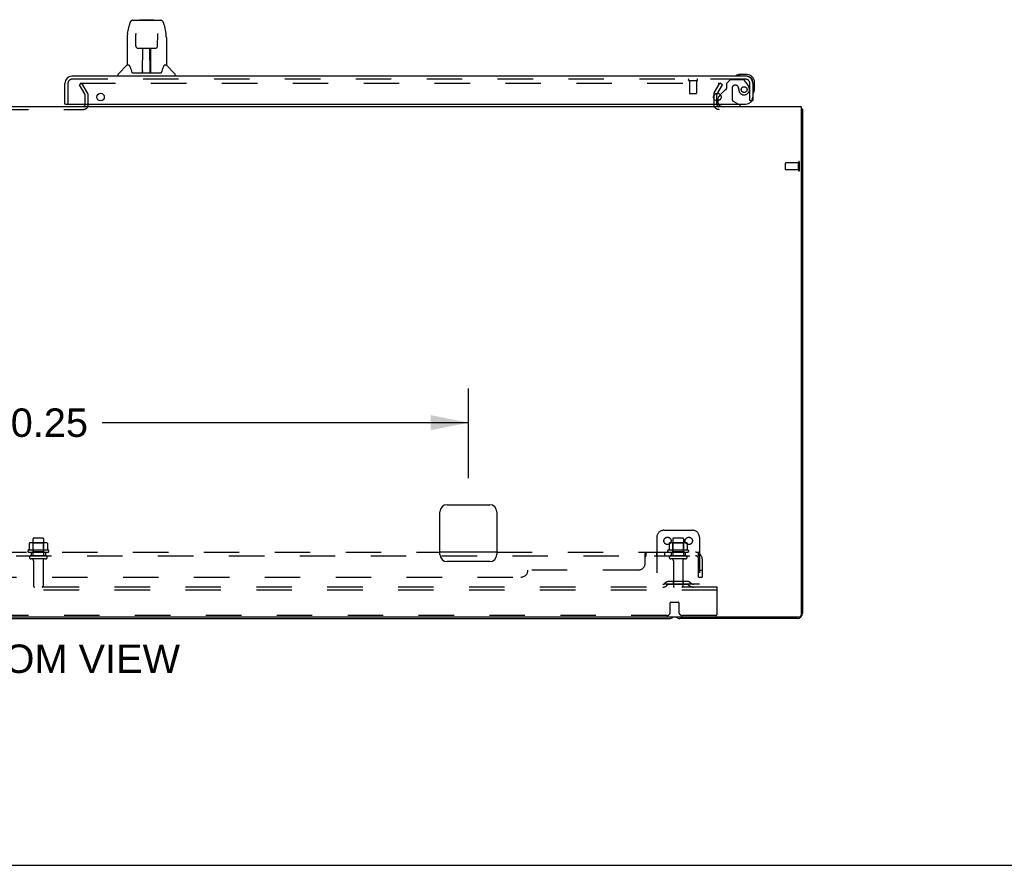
# Model space of a CAD drawing. Header units: inches. Extents: x 0 to 227, y 0 to 147.
# Tile 3 of 83: x 78 to 112, y 0 to 30. Entities that reach past the tile are written whole.
import ezdxf

# ---------------------------------------------------------------- set-up
doc = ezdxf.new("R2010")
doc.units = ezdxf.units.IN
doc.header["$LTSCALE"] = 12.466667
doc.header["$MEASUREMENT"] = 0
doc.linetypes.add('HIDDEN', pattern=[0.2, 0.1, -0.1])
doc.layers.get('0').update_dxf_attribs({"linetype": 'CONTINUOUS'})
for name, color, linetype in [('DEFAULT_2', 8, 'HIDDEN'), ('DIMENSIONS', 7, 'CONTINUOUS'), ('RIGHTHAND_DOOR_ASSEMBLY', 7, 'CONTINUOUS'), ('SUBPANEL', 7, 'CONTINUOUS')]:
    doc.layers.add(name, color=color, linetype=linetype)
doc.styles.get("Standard").update_dxf_attribs({"font": 'arial.ttf'})
doc.dimstyles.new('DIMSTYLE_1', dxfattribs={"dimtxt": 1, "dimasz": 1.333333, "dimexe": 0.09, "dimexo": 0.07, "dimgap": 0.0375, "dimtad": 0, "dimtih": 1, "dimtoh": 1, "dimzin": 4, "dimdsep": 46, "dimtxsty": 'Standard', "dimblk": '_FILLED', "dimblk1": '_FILLED', "dimblk2": '_FILLED', "dimcen": 0.09, "dimadec": 3, "dimazin": 1, "dimtfac": 1, "dimtdec": 3, "dimtofl": 0, "dimtmove": 0, "dimatfit": 3, "dimldrblk": '_FILLED', "dimfxl": 0, "dimtolj": 1, "dimtzin": 4, "dimarcsym": 0})

# ---------------------------------------------------------------- blocks, each defined once
blk = doc.blocks.new('_FILLED')
at = {"color": 0, "linetype": 'ByBlock'}
blk.add_solid([(0, 0), (-1, 0.2), (-1, -0.2)], dxfattribs=at)
blk = doc.blocks.new('*D24')
at = {"layer": 'DIMENSIONS', "color": 2, "linetype": 'Continuous'}
for p, q in [((63.147, 13.608), (63.147, 16.757)), ((93.397, 13.608), (93.397, 16.757)), ((63.147, 15.557), (76.025, 15.557)), ((93.397, 15.557), (80.519, 15.557))]:
    blk.add_line(p, q, dxfattribs=at)
at = {"layer": 'DIMENSIONS', "color": 2, "linetype": 'Continuous', "xscale": 1.3333333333, "yscale": 1.3333333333, "zscale": 1.3333333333, "rotation": 180}
blk.add_blockref('_FILLED', (63.147, 15.557), dxfattribs=at)
at = {"layer": 'DIMENSIONS', "color": 2, "linetype": 'Continuous', "xscale": 1.3333333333, "yscale": 1.3333333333, "zscale": 1.3333333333}
blk.add_blockref('_FILLED', (93.397, 15.557), dxfattribs=at)
at = {"layer": 'DIMENSIONS', "color": 2, "linetype": 'Continuous', "insert": (78.272, 16.057), "char_height": 1, "width": 3.49442, "attachment_point": 2, "line_spacing_factor": 0.9}
blk.add_mtext('30.25', dxfattribs=at)

msp = doc.modelspace()

# ---------------------------------------------------------------- linework, layer by layer
at = {"color": 3, "linetype": 'Continuous'}
for p, q in [((102.126, 27.079), (102.126, 26.872)), ((51.449, 26.674), (105.095, 26.674)), ((105.095, 26.674), (105.095, 8.786)), ((105.147, 26.57), (105.147, 8.863)), ((92.647, 12.674), (94.147, 12.674)), ((92.397, 10.924), (92.397, 12.424)), ((94.397, 12.424), (94.397, 10.924)), ((94.147, 10.674), (92.647, 10.674)), ((105.035, 8.726), (51.509, 8.726)), ((104.958, 8.674), (100.836, 8.674))]:
    msp.add_line(p, q, dxfattribs=at)
at = {"color": 7, "linetype": 'Continuous'}
for p, q in [((105.107, 26.603), (105.095, 26.594)), ((105.095, 26.57), (105.147, 26.57)), ((56.086, 8.674), (100.458, 8.674)), ((0, 0), (226.667, 0))]:
    msp.add_line(p, q, dxfattribs=at)
at = {"color": 3, "linetype": 'Continuous'}
for points in [[(105.107, 26.603), (105.108, 26.601), (105.11, 26.599), (105.113, 26.597), (105.115, 26.595), (105.118, 26.593), (105.121, 26.592), (105.124, 26.59)], [(105.124, 26.59), (105.13, 26.587), (105.133, 26.586), (105.136, 26.584), (105.138, 26.583), (105.14, 26.581), (105.142, 26.58), (105.144, 26.578), (105.145, 26.576), (105.146, 26.575), (105.147, 26.573), (105.147, 26.572), (105.147, 26.57)]]:
    msp.add_lwpolyline(points, dxfattribs=at)
for centre, radius, start, end in [((102.211, 26.759), 0.085, 184.0489, 270), ((104.958, 26.485), 0.189, 38.2806, 43.5127), ((92.647, 12.424), 0.25, 90, 180), ((94.147, 12.424), 0.25, 0, 90), ((92.647, 10.924), 0.25, 180, 270), ((94.147, 10.924), 0.25, 270, 360), ((100.836, 8.863), 0.189, 226.487, 270), ((104.958, 8.863), 0.189, 270, 360), ((105.035, 8.786), 0.06, 270, 360)]:
    msp.add_arc(centre, radius, start, end, dxfattribs=at)
at = {"color": 7, "linetype": 'Continuous'}
msp.add_arc((100.458, 8.863), 0.189, 270, 313.4203, dxfattribs=at)
at = {"layer": 'DEFAULT_2', "color": 8, "linetype": 'HIDDEN'}
for p, q in [((79.808, 27.487), (79.718, 27.435)), ((79.914, 27.095), (79.718, 27.435)), ((79.741, 27.487), (102.191, 27.487)), ((80.004, 27.147), (79.808, 27.487)), ((102.041, 27.147), (102.237, 27.487)), ((102.131, 27.095), (102.327, 27.435)), ((102.327, 27.435), (102.237, 27.487)), ((79.918, 26.726), (79.918, 27.079)), ((80.022, 26.724), (80.022, 27.079)), ((102.022, 27.079), (102.022, 26.759)), ((102.126, 26.872), (102.126, 26.759)), ((76.676, 26.57), (79.868, 26.57)), ((104.543, 24.456), (104.543, 24.684)), ((105, 24.694), (104.553, 24.694)), ((105, 24.428), (105, 24.712)), ((105.043, 24.428), (105.043, 24.712)), ((105, 24.446), (104.553, 24.446)), ((100.272, 11.778), (101.272, 11.778)), ((78.085, 11.473), (78.085, 10.878)), ((78.43, 11.503), (78.115, 11.503)), ((78.46, 11.473), (78.46, 10.878)), ((100.022, 11.528), (100.022, 9.778)), ((100.585, 11.473), (100.585, 10.878)), ((100.93, 11.503), (100.615, 11.503)), ((100.96, 11.473), (100.96, 10.878)), ((101.522, 11.528), (101.522, 9.778)), ((77.953, 11.318), (77.953, 11.1)), ((78.528, 11.339), (78.017, 11.339)), ((78.089, 11.319), (78.069, 11.339)), ((78.456, 11.319), (78.089, 11.319)), ((78.089, 11.023), (78.089, 11.319)), ((78.456, 11.319), (78.476, 11.339)), ((78.456, 11.023), (78.456, 11.319)), ((78.591, 11.318), (78.591, 11.1)), ((100.453, 11.318), (100.453, 11.1)), ((101.028, 11.339), (100.517, 11.339)), ((100.589, 11.319), (100.569, 11.339)), ((100.956, 11.319), (100.589, 11.319)), ((100.589, 11.023), (100.589, 11.319)), ((100.956, 11.319), (100.976, 11.339)), ((100.956, 11.023), (100.956, 11.319)), ((101.091, 11.318), (101.091, 11.1)), ((78.628, 11.073), (77.916, 11.073)), ((77.938, 11.003), (78.606, 11.003)), ((78.53, 10.878), (78.015, 10.878)), ((78.53, 10.768), (78.015, 10.768)), ((78.089, 11.023), (78.069, 11.003)), ((78.456, 11.023), (78.089, 11.023)), ((78.456, 11.023), (78.476, 11.003)), ((101.128, 11.073), (100.416, 11.073)), ((100.438, 11.003), (101.106, 11.003)), ((101.03, 10.878), (100.515, 10.878)), ((101.03, 10.768), (100.515, 10.768)), ((100.589, 11.023), (100.569, 11.003)), ((100.956, 11.023), (100.589, 11.023)), ((100.956, 11.023), (100.976, 11.003)), ((78.107, 10.706), (78.107, 9.808)), ((78.437, 10.706), (78.437, 9.808)), ((100.607, 10.706), (100.607, 9.808)), ((100.937, 10.706), (100.937, 9.808)), ((102.147, 9.778), (54.397, 9.778)), ((101.522, 9.882), (100.022, 9.882)), ((100.365, 9.951), (100.297, 9.902)), ((100.426, 9.867), (100.358, 9.818)), ((101.113, 9.972), (100.432, 9.972)), ((101.113, 9.868), (100.432, 9.868)), ((100.597, 9.972), (100.597, 9.868)), ((100.947, 9.972), (100.947, 9.868)), ((101.119, 9.867), (101.187, 9.818)), ((101.179, 9.951), (101.247, 9.902)), ((102.147, 9.674), (102.147, 9.778)), ((102.147, 9.674), (54.397, 9.674)), ((102.147, 8.841), (102.147, 9.674)), ((100.497, 8.903), (100.497, 9.228)), ((100.517, 9.248), (100.777, 9.248)), ((100.797, 9.228), (100.797, 8.903)), ((100.372, 8.778), (56.172, 8.778)), ((102.085, 8.778), (100.922, 8.778))]:
    msp.add_line(p, q, dxfattribs=at)
for points in [[(102.191, 27.487), (102.193, 27.487), (102.195, 27.487), (102.197, 27.486), (102.199, 27.486), (102.2, 27.485), (102.202, 27.484), (102.204, 27.483), (102.205, 27.482), (102.207, 27.48), (102.208, 27.479), (102.209, 27.477), (102.21, 27.476), (102.21, 27.474), (102.211, 27.472), (102.211, 27.47), (102.211, 27.47)], [(102.211, 27.47), (102.211, 27.469), (102.21, 27.467), (102.21, 27.465), (102.209, 27.464), (102.209, 27.462)], [(77.953, 11.1), (77.953, 11.099), (77.953, 11.097), (77.953, 11.097), (77.952, 11.096), (77.952, 11.095), (77.952, 11.094), (77.951, 11.094), (77.951, 11.094), (77.951, 11.093), (77.95, 11.093), (77.95, 11.092), (77.95, 11.092), (77.949, 11.092), (77.949, 11.092), (77.949, 11.092), (77.949, 11.091), (77.948, 11.091), (77.948, 11.091)], [(77.959, 11.327), (77.958, 11.326), (77.957, 11.325), (77.955, 11.324), (77.955, 11.323), (77.954, 11.321), (77.953, 11.319), (77.953, 11.318)], [(78.585, 11.327), (78.587, 11.326), (78.588, 11.325), (78.589, 11.324), (78.59, 11.323), (78.591, 11.321), (78.591, 11.319), (78.591, 11.318)], [(78.596, 11.091), (78.596, 11.091), (78.596, 11.091), (78.596, 11.092), (78.595, 11.092), (78.595, 11.092), (78.595, 11.092), (78.594, 11.092), (78.594, 11.093), (78.594, 11.093), (78.594, 11.094), (78.593, 11.094), (78.593, 11.094), (78.592, 11.095), (78.592, 11.096), (78.592, 11.097), (78.591, 11.097), (78.591, 11.099), (78.591, 11.1)], [(100.453, 11.1), (100.453, 11.099), (100.453, 11.097), (100.453, 11.097), (100.452, 11.096), (100.452, 11.095), (100.452, 11.094), (100.451, 11.094), (100.451, 11.094), (100.451, 11.093), (100.45, 11.093), (100.45, 11.092), (100.45, 11.092), (100.449, 11.092), (100.449, 11.092), (100.449, 11.092), (100.449, 11.091), (100.448, 11.091), (100.448, 11.091)], [(100.459, 11.327), (100.458, 11.326), (100.457, 11.325), (100.455, 11.324), (100.455, 11.323), (100.454, 11.321), (100.453, 11.319), (100.453, 11.318)], [(101.085, 11.327), (101.087, 11.326), (101.088, 11.325), (101.089, 11.324), (101.09, 11.323), (101.091, 11.321), (101.091, 11.319), (101.091, 11.318)], [(101.096, 11.091), (101.096, 11.091), (101.096, 11.091), (101.096, 11.092), (101.095, 11.092), (101.095, 11.092), (101.095, 11.092), (101.094, 11.092), (101.094, 11.093), (101.094, 11.093), (101.094, 11.094), (101.093, 11.094), (101.093, 11.094), (101.092, 11.095), (101.092, 11.096), (101.092, 11.097), (101.091, 11.097), (101.091, 11.099), (101.091, 11.1)]]:
    msp.add_lwpolyline(points, dxfattribs=at)
for centre in [(100.397, 11.403), (101.147, 11.403)]:
    msp.add_circle(centre, 0.128, dxfattribs=at)
for centre, radius, start, end in [((79.885, 27.079), 0.033, 0, 30), ((79.885, 27.079), 0.137, 0, 30), ((102.159, 27.079), 0.137, 150, 180), ((102.159, 27.079), 0.033, 150, 180), ((79.868, 26.724), 0.154, 270, 360), ((79.868, 26.724), 0.05, 270, 360), ((102.211, 26.759), 0.189, 180, 270), ((102.211, 26.759), 0.085, 180, 184.0489), ((104.553, 24.684), 0.01, 90, 180), ((105.022, 24.712), 0.0215, 360, 180), ((104.553, 24.456), 0.01, 180, 270), ((105.022, 24.428), 0.0215, 180, 0), ((100.272, 11.528), 0.25, 90, 180), ((101.272, 11.528), 0.25, 0, 90), ((78.115, 11.473), 0.03, 90, 180), ((78.43, 11.473), 0.03, 0, 90), ((100.615, 11.473), 0.03, 90, 180), ((100.93, 11.473), 0.03, 0, 90), ((78.272, 10.473), 0.698, 117.6814, 120.6631), ((78.017, 11.198), 0.141, 90, 113.95), ((78.528, 11.198), 0.141, 66.05, 90), ((78.272, 10.473), 0.698, 59.3369, 62.3186), ((100.772, 10.473), 0.698, 117.6814, 120.6631), ((100.517, 11.198), 0.141, 90, 113.95), ((101.028, 11.198), 0.141, 66.05, 90), ((100.772, 10.473), 0.698, 59.3369, 62.3186), ((77.938, 11.042), 0.0384, 124.4497, 270), ((78.015, 10.823), 0.055, 90, 270), ((78.045, 10.706), 0.0625, 0, 90), ((78.5, 10.706), 0.0625, 90, 180), ((78.53, 10.823), 0.055, 270, 90), ((78.606, 11.042), 0.0384, 270, 55.5503), ((100.438, 11.042), 0.0384, 124.4497, 270), ((100.515, 10.823), 0.055, 90, 270), ((100.545, 10.706), 0.0625, 0, 90), ((101, 10.706), 0.0625, 90, 180), ((101.03, 10.823), 0.055, 270, 90), ((101.106, 11.042), 0.0384, 270, 55.5503), ((78.137, 9.808), 0.03, 180, 270), ((78.407, 9.808), 0.03, 270, 360), ((100.236, 9.986), 0.104, 270, 305.7539), ((100.236, 9.986), 0.208, 270, 305.7539), ((100.432, 9.858), 0.114, 90, 125.7539), ((100.432, 9.858), 0.01, 90, 125.7539), ((100.637, 9.808), 0.03, 180, 270), ((100.907, 9.808), 0.03, 270, 360), ((101.113, 9.858), 0.114, 54.2461, 90), ((101.113, 9.858), 0.01, 54.2461, 90), ((101.308, 9.986), 0.208, 234.2461, 270), ((101.308, 9.986), 0.104, 234.2461, 270), ((100.517, 9.228), 0.02, 90, 180), ((100.777, 9.228), 0.02, 0, 90), ((100.372, 8.903), 0.125, 270, 360), ((100.922, 8.903), 0.125, 180, 270), ((102.085, 8.841), 0.0625, 270, 360)]:
    msp.add_arc(centre, radius, start, end, dxfattribs=at)
at = {"layer": 'RIGHTHAND_DOOR_ASSEMBLY', "color": 7, "linetype": 'Continuous'}
for p, q in [((81.411, 29.241), (81.476, 29.546)), ((81.6, 29.701), (82.569, 29.701)), ((81.687, 29.701), (81.685, 29.701)), ((81.847, 29.721), (81.827, 29.701)), ((81.847, 29.721), (82.323, 29.721)), ((82.323, 29.721), (82.343, 29.701)), ((82.694, 29.546), (82.759, 29.241)), ((81.396, 29.098), (81.396, 28.126)), ((81.697, 29.227), (81.697, 29.224)), ((81.697, 29.224), (81.697, 29.22)), ((81.697, 29.22), (81.697, 29.216)), ((81.697, 29.216), (81.697, 29.209)), ((81.697, 29.209), (81.698, 29.199)), ((81.705, 28.795), (81.698, 29.199)), ((82.465, 28.795), (82.472, 29.208)), ((82.472, 29.216), (82.473, 29.22)), ((82.472, 29.208), (82.472, 29.216)), ((82.764, 29.211), (82.759, 29.241)), ((82.774, 29.097), (82.774, 28.126)), ((81.705, 28.795), (81.706, 28.781)), ((81.785, 28.717), (81.905, 28.717)), ((81.936, 27.871), (81.95, 28.718)), ((81.941, 28.718), (82.229, 28.718)), ((81.943, 28.302), (81.943, 28.718)), ((81.946, 28.492), (81.943, 28.492)), ((81.946, 28.48), (81.943, 28.48)), ((82.211, 27.851), (82.196, 28.718)), ((82.227, 28.492), (82.2, 28.492)), ((82.227, 28.48), (82.2, 28.48)), ((82.227, 27.851), (82.227, 28.718)), ((82.265, 28.717), (82.385, 28.717)), ((81.39, 28.12), (81.092, 27.823)), ((81.469, 28.126), (81.396, 28.126)), ((81.465, 28.126), (81.471, 28.116)), ((82.204, 28.252), (82.227, 28.252)), ((82.227, 28.248), (82.204, 28.248)), ((82.698, 28.115), (82.703, 28.125)), ((82.774, 28.126), (82.701, 28.126)), ((82.78, 28.12), (83.077, 27.823)), ((81.081, 27.732), (81.081, 27.795)), ((81.532, 27.961), (81.546, 27.914)), ((81.546, 27.914), (81.549, 27.905)), ((81.599, 27.851), (82.571, 27.851)), ((81.936, 27.922), (81.936, 27.897)), ((81.943, 27.851), (81.943, 27.855)), ((82.21, 27.897), (82.21, 27.922)), ((82.62, 27.905), (82.623, 27.914)), ((83.089, 27.732), (83.089, 27.795)), ((102.9, 27.79), (102.938, 27.792)), ((103.194, 27.792), (102.938, 27.792)), ((103.194, 27.732), (103.151, 27.732)), ((103.397, 27.486), (103.397, 27.529)), ((103.457, 27.273), (103.457, 27.529)), ((102.255, 27.082), (102.198, 27.025)), ((79.23, 26.753), (79.21, 26.753)), ((102.168, 26.954), (102.168, 26.872)), ((102.955, 26.713), (102.886, 26.753)), ((102.955, 26.674), (102.955, 26.713)), ((103.364, 26.878), (103.397, 26.878))]:
    msp.add_line(p, q, dxfattribs=at)
at = {"layer": 'RIGHTHAND_DOOR_ASSEMBLY', "color": 3, "linetype": 'Continuous'}
for p, q in [((103.151, 27.732), (79.456, 27.732)), ((79.21, 26.753), (79.21, 27.486)), ((103.397, 27.486), (103.397, 26.878)), ((79.23, 26.753), (103.147, 26.753))]:
    msp.add_line(p, q, dxfattribs=at)
at = {"layer": 'RIGHTHAND_DOOR_ASSEMBLY', "color": 8, "linetype": 'HIDDEN'}
for p, q in [((79.314, 27.486), (79.314, 26.753)), ((103.151, 27.628), (79.456, 27.628)), ((101.151, 27.585), (101.435, 27.585)), ((101.169, 27.585), (101.169, 27.138)), ((101.417, 27.585), (101.417, 27.138)), ((102.601, 27.607), (102.475, 27.481)), ((102.475, 27.481), (102.475, 27.302)), ((103.053, 27.607), (102.601, 27.607)), ((102.798, 27.415), (102.765, 27.415)), ((103.219, 27.43), (103.117, 27.574)), ((103.293, 26.878), (103.293, 27.486)), ((101.179, 27.128), (101.407, 27.128)), ((102.417, 27.244), (102.255, 27.082)), ((102.667, 27.317), (102.667, 26.938)), ((102.896, 27.329), (102.896, 27.317)), ((102.168, 26.872), (102.168, 26.831)), ((102.325, 26.674), (102.955, 26.674)), ((102.886, 26.753), (102.717, 26.851)), ((103.293, 26.878), (103.364, 26.878))]:
    msp.add_line(p, q, dxfattribs=at)
at = {"layer": 'RIGHTHAND_DOOR_ASSEMBLY', "color": 7, "linetype": 'Continuous'}
for points in [[(81.6, 29.701), (81.597, 29.701), (81.583, 29.699), (81.57, 29.696), (81.558, 29.691), (81.547, 29.684), (81.536, 29.676), (81.527, 29.667), (81.519, 29.658), (81.512, 29.647), (81.505, 29.636), (81.5, 29.623), (81.494, 29.61), (81.489, 29.595), (81.484, 29.578), (81.479, 29.559), (81.476, 29.546)], [(82.694, 29.546), (82.691, 29.559), (82.686, 29.578), (82.681, 29.595), (82.676, 29.61), (82.67, 29.624), (82.664, 29.636), (82.657, 29.647), (82.65, 29.658), (82.642, 29.668), (82.633, 29.677), (82.622, 29.685), (82.611, 29.691), (82.598, 29.696), (82.585, 29.699), (82.572, 29.701), (82.569, 29.701)], [(81.411, 29.241), (81.405, 29.21), (81.4, 29.171), (81.397, 29.131), (81.396, 29.098)], [(81.697, 29.229), (81.697, 29.23), (81.697, 29.23), (81.697, 29.23), (81.697, 29.229), (81.697, 29.228), (81.697, 29.228), (81.697, 29.227)], [(82.473, 29.22), (82.473, 29.224), (82.473, 29.226), (82.473, 29.227), (82.473, 29.228), (82.473, 29.229), (82.473, 29.229), (82.473, 29.23)], [(82.774, 29.097), (82.773, 29.131), (82.77, 29.171), (82.764, 29.211)], [(81.706, 28.781), (81.709, 28.769), (81.715, 28.757), (81.722, 28.747), (81.731, 28.737), (81.741, 28.73), (81.751, 28.724), (81.763, 28.719), (81.775, 28.717), (81.784, 28.717)], [(82.386, 28.717), (82.396, 28.717), (82.408, 28.72), (82.419, 28.724), (82.43, 28.73), (82.44, 28.738), (82.448, 28.748), (82.455, 28.758), (82.461, 28.77), (82.464, 28.783), (82.465, 28.795)], [(81.905, 28.717), (81.909, 28.717), (81.917, 28.717), (81.926, 28.717)], [(81.926, 28.717), (81.934, 28.718), (81.941, 28.718)], [(82.229, 28.718), (82.237, 28.718), (82.245, 28.717)], [(82.245, 28.717), (82.253, 28.717), (82.261, 28.717), (82.265, 28.717)], [(81.471, 28.116), (81.485, 28.087), (81.5, 28.052), (81.516, 28.009), (81.532, 27.961)], [(82.623, 27.914), (82.638, 27.96), (82.653, 28.008), (82.669, 28.05), (82.684, 28.087), (82.698, 28.115)], [(81.549, 27.905), (81.554, 27.893), (81.559, 27.882), (81.564, 27.874)], [(81.564, 27.874), (81.569, 27.866), (81.575, 27.86), (81.581, 27.856), (81.589, 27.852), (81.596, 27.851), (81.599, 27.851)], [(82.571, 27.851), (82.573, 27.851), (82.58, 27.852), (82.588, 27.855), (82.594, 27.86), (82.6, 27.866), (82.606, 27.873)], [(82.606, 27.873), (82.611, 27.882), (82.616, 27.892), (82.62, 27.905)]]:
    msp.add_lwpolyline(points, dxfattribs=at)
at = {"layer": 'RIGHTHAND_DOOR_ASSEMBLY', "color": 8, "linetype": 'HIDDEN'}
msp.add_circle((103.093, 27.265), 0.101, dxfattribs=at)
at = {"layer": 'RIGHTHAND_DOOR_ASSEMBLY', "color": 3, "linetype": 'Continuous'}
for centre in [(80.46, 27.003), (102.147, 27.003)]:
    msp.add_circle(centre, 0.133, dxfattribs=at)
at = {"layer": 'RIGHTHAND_DOOR_ASSEMBLY', "color": 7, "linetype": 'Continuous'}
for centre, radius, start, end in [((81.404, 28.106), 0.0197, 97.5, 135), ((82.766, 28.106), 0.0197, 45, 82.5), ((81.12, 27.795), 0.0394, 135, 180), ((81.955, 27.87), 0.0197, 179, 270), ((81.955, 27.87), 0.0197, 260.739, 269.9232), ((82.191, 27.87), 0.0197, 270, 1), ((82.191, 27.87), 0.0197, 270.0771, 272.6469), ((83.049, 27.795), 0.0394, 0, 45), ((102.817, 27.744), 0.015, 120.8899, 173.6204), ((102.817, 27.747), 0.015, 186.3796, 270), ((102.938, 27.542), 0.25, 90, 120.8899), ((103.194, 27.529), 0.263, 0, 90), ((103.194, 27.529), 0.203, 0, 90), ((102.268, 26.954), 0.1, 135, 180), ((103.412, 27.152), 0.015, 180, 263.6204), ((103.409, 27.152), 0.015, 276.3796, 329.1101), ((103.207, 27.273), 0.25, 329.1101, 360), ((102.325, 26.831), 0.157, 209.8303, 270)]:
    msp.add_arc(centre, radius, start, end, dxfattribs=at)
at = {"layer": 'RIGHTHAND_DOOR_ASSEMBLY', "color": 3, "linetype": 'Continuous'}
for centre, radius, start, end in [((79.456, 27.486), 0.246, 90, 180), ((103.151, 27.486), 0.246, 0, 90), ((79.23, 26.773), 0.02, 180, 270), ((103.147, 27.003), 0.25, 270, 360)]:
    msp.add_arc(centre, radius, start, end, dxfattribs=at)
at = {"layer": 'RIGHTHAND_DOOR_ASSEMBLY', "color": 8, "linetype": 'HIDDEN'}
for centre, radius, start, end in [((79.456, 27.486), 0.142, 90, 180), ((101.151, 27.607), 0.0215, 90, 270), ((101.435, 27.607), 0.0215, 270, 90), ((102.765, 27.317), 0.098, 90, 180), ((102.798, 27.317), 0.098, 0, 90), ((103.053, 27.528), 0.079, 35.1, 90), ((103.151, 27.486), 0.142, 0, 90), ((102.903, 27.208), 0.386, 16.8439, 35.1), ((101.179, 27.138), 0.01, 180, 270), ((101.407, 27.138), 0.01, 270, 360), ((102.487, 27.173), 0.1, 111.6096, 135), ((102.436, 27.302), 0.039, 291.6096, 360), ((103.289, 27.329), 0.393, 181.6599, 197.9298), ((103.093, 27.265), 0.187, 197.8482, 16.8439), ((102.325, 26.831), 0.157, 180, 209.8303), ((102.767, 26.938), 0.1, 180, 239.908)]:
    msp.add_arc(centre, radius, start, end, dxfattribs=at)
at = {"layer": 'RIGHTHAND_DOOR_ASSEMBLY', "color": 7, "linetype": 'Continuous'}
for centre, start_param, end_param in [((81.935, 27.89), -1.369355, -1.264777), ((82.211, 27.89), -1.876815, -1.570796)]:
    msp.add_ellipse(centre, major_axis=(0.0394, 0), ratio=1, start_param=start_param, end_param=end_param, dxfattribs=at)
at = {"layer": 'SUBPANEL', "color": 8, "linetype": 'HIDDEN'}
for p, q in [((55.054, 10.878), (101.491, 10.878)), ((64.147, 11.003), (92.397, 11.003)), ((78.022, 11.003), (78.022, 10.878)), ((78.522, 11.003), (78.522, 10.878)), ((94.397, 11.003), (101.491, 11.003)), ((99.616, 10.628), (99.616, 10.949)), ((99.619, 10.954), (99.621, 10.957)), ((99.621, 10.957), (99.622, 10.96)), ((99.622, 10.96), (99.624, 10.963)), ((99.624, 10.963), (99.625, 10.966)), ((99.625, 10.966), (99.627, 10.97)), ((99.626, 10.854), (99.627, 10.855)), ((99.651, 10.878), (99.651, 11.003)), ((100.013, 11.003), (100.013, 10.878)), ((100.294, 11.003), (100.294, 10.878)), ((100.522, 11.003), (100.522, 10.878)), ((101.022, 11.003), (101.022, 10.878)), ((101.53, 10.949), (101.45, 10.853)), ((101.491, 10.878), (101.491, 11.003)), ((101.491, 10.128), (101.491, 10.766)), ((101.616, 10.766), (101.616, 10.128)), ((61.304, 10.128), (95.241, 10.128)), ((99.366, 10.378), (95.491, 10.378)), ((101.491, 10.378), (101.616, 10.378)), ((101.491, 10.128), (101.616, 10.128))]:
    msp.add_line(p, q, dxfattribs=at)
at = {"layer": 'SUBPANEL', "color": 3, "linetype": 'Continuous'}
msp.add_line((94.397, 11.003), (92.397, 11.003), dxfattribs=at)
at = {"layer": 'SUBPANEL', "color": 8, "linetype": 'HIDDEN'}
for points in [[(99.616, 10.949), (99.618, 10.952), (99.619, 10.954)], [(99.616, 10.853), (99.618, 10.853), (99.62, 10.852), (99.621, 10.852), (99.623, 10.853), (99.624, 10.853), (99.626, 10.854), (99.627, 10.855), (99.629, 10.856), (99.63, 10.857), (99.632, 10.859), (99.633, 10.86)], [(99.616, 10.853), (99.618, 10.853), (99.62, 10.852), (99.621, 10.852), (99.623, 10.853), (99.624, 10.853)], [(99.627, 10.97), (99.63, 10.977), (99.632, 10.981), (99.633, 10.984), (99.635, 10.987)], [(99.632, 10.859), (99.633, 10.86), (99.634, 10.862), (99.636, 10.864), (99.638, 10.868)], [(99.635, 10.987), (99.636, 10.99), (99.638, 10.993), (99.64, 10.996), (99.641, 10.998), (99.643, 11), (99.645, 11.001), (99.647, 11.002), (99.648, 11.003), (99.65, 11.003), (99.651, 11.003)], [(99.638, 10.993), (99.64, 10.996), (99.641, 10.998), (99.643, 11), (99.645, 11.001), (99.647, 11.002), (99.648, 11.003), (99.65, 11.003), (99.651, 11.003)], [(99.638, 10.868), (99.64, 10.87), (99.641, 10.872), (99.643, 10.873), (99.644, 10.875), (99.646, 10.876)], [(99.641, 10.872), (99.643, 10.873), (99.644, 10.875), (99.646, 10.876), (99.647, 10.877), (99.649, 10.878), (99.65, 10.878), (99.651, 10.878)], [(99.647, 10.877), (99.649, 10.878), (99.65, 10.878), (99.651, 10.878)], [(101.45, 10.853), (101.451, 10.853), (101.452, 10.852), (101.452, 10.852), (101.453, 10.853), (101.454, 10.853), (101.456, 10.854), (101.457, 10.855), (101.458, 10.856), (101.46, 10.857), (101.462, 10.859), (101.464, 10.86), (101.467, 10.864)], [(101.467, 10.864), (101.47, 10.866), (101.472, 10.868), (101.474, 10.87), (101.476, 10.872), (101.479, 10.873), (101.481, 10.875), (101.483, 10.876), (101.485, 10.877), (101.487, 10.878), (101.489, 10.878), (101.491, 10.878)], [(101.491, 10.938), (101.491, 10.938), (101.491, 10.938), (101.491, 10.938), (101.491, 10.937), (101.491, 10.937), (101.491, 10.936), (101.491, 10.936), (101.491, 10.935), (101.491, 10.935), (101.491, 10.934), (101.49, 10.933), (101.49, 10.933), (101.49, 10.932), (101.49, 10.932), (101.49, 10.931), (101.49, 10.93), (101.49, 10.929), (101.49, 10.929), (101.489, 10.928), (101.489, 10.927), (101.489, 10.927), (101.489, 10.926), (101.489, 10.925), (101.488, 10.924), (101.488, 10.924), (101.488, 10.923), (101.488, 10.922), (101.488, 10.921), (101.487, 10.92), (101.487, 10.92), (101.487, 10.919), (101.487, 10.918), (101.487, 10.917), (101.486, 10.916), (101.486, 10.916), (101.486, 10.915), (101.485, 10.914), (101.485, 10.913), (101.485, 10.912), (101.485, 10.911), (101.484, 10.91), (101.484, 10.909), (101.484, 10.908), (101.483, 10.908), (101.483, 10.907), (101.483, 10.906), (101.482, 10.905), (101.482, 10.904), (101.482, 10.903), (101.481, 10.902), (101.481, 10.901), (101.481, 10.9), (101.48, 10.899), (101.48, 10.898), (101.479, 10.897), (101.479, 10.896), (101.478, 10.895), (101.478, 10.894), (101.478, 10.893), (101.477, 10.892), (101.477, 10.891), (101.476, 10.89), (101.476, 10.889), (101.476, 10.889), (101.475, 10.888), (101.475, 10.887), (101.475, 10.886), (101.474, 10.885), (101.474, 10.885), (101.473, 10.884), (101.473, 10.883), (101.473, 10.883), (101.472, 10.882), (101.472, 10.881), (101.472, 10.88), (101.471, 10.88), (101.471, 10.879), (101.47, 10.878), (101.47, 10.878), (101.47, 10.877), (101.469, 10.877), (101.469, 10.876), (101.469, 10.876), (101.469, 10.875), (101.468, 10.875), (101.468, 10.875)], [(101.468, 10.875), (101.468, 10.875), (101.468, 10.874), (101.468, 10.874), (101.468, 10.874), (101.468, 10.875), (101.468, 10.875), (101.469, 10.875), (101.469, 10.876), (101.469, 10.876), (101.469, 10.876), (101.47, 10.877), (101.47, 10.877), (101.47, 10.878), (101.471, 10.878)], [(101.511, 10.981), (101.51, 10.984), (101.508, 10.987), (101.507, 10.99), (101.505, 10.993), (101.503, 10.996), (101.501, 10.998), (101.5, 11), (101.498, 11.001), (101.496, 11.002), (101.494, 11.003), (101.493, 11.003), (101.491, 11.003)], [(101.491, 10.935), (101.491, 10.936), (101.491, 10.936), (101.491, 10.937), (101.491, 10.937), (101.491, 10.938), (101.491, 10.938), (101.491, 10.938), (101.491, 10.938)], [(101.53, 10.949), (101.527, 10.952), (101.525, 10.954), (101.523, 10.957), (101.521, 10.96), (101.519, 10.963), (101.518, 10.966), (101.516, 10.97), (101.514, 10.974), (101.511, 10.981)]]:
    msp.add_lwpolyline(points, dxfattribs=at)
for centre, radius, start, end in [((101.379, 10.766), 0.237, 0, 90), ((101.379, 10.766), 0.112, 0, 90), ((99.366, 10.628), 0.25, 270, 360), ((95.241, 10.378), 0.25, 270, 360)]:
    msp.add_arc(centre, radius, start, end, dxfattribs=at)

# ---------------------------------------------------------------- texts
at = {"layer": 'DIMENSIONS', "color": 2, "linetype": 'Continuous', "insert": (78.291, 7.76), "char_height": 1, "width": 9.91078, "attachment_point": 2, "line_spacing_factor": 0.9}
msp.add_mtext('BOTTOM VIEW', dxfattribs=at)

# ---------------------------------------------------------------- dimensions: what is measured, and where the dimension line sits
at = {"layer": 'DIMENSIONS', "color": 2, "linetype": 'Continuous'}
dim = msp.add_linear_dim(base=(93.397, 15.557), p1=(63.147, 13.538), p2=(93.397, 13.538), dimstyle='DIMSTYLE_1', dxfattribs=at)
dim.commit()
dim.dimension.update_dxf_attribs({"geometry": '*D24', "text_midpoint": (78.274, 15.551), "dimtype": 160})

doc.saveas('drawing.dxf')
